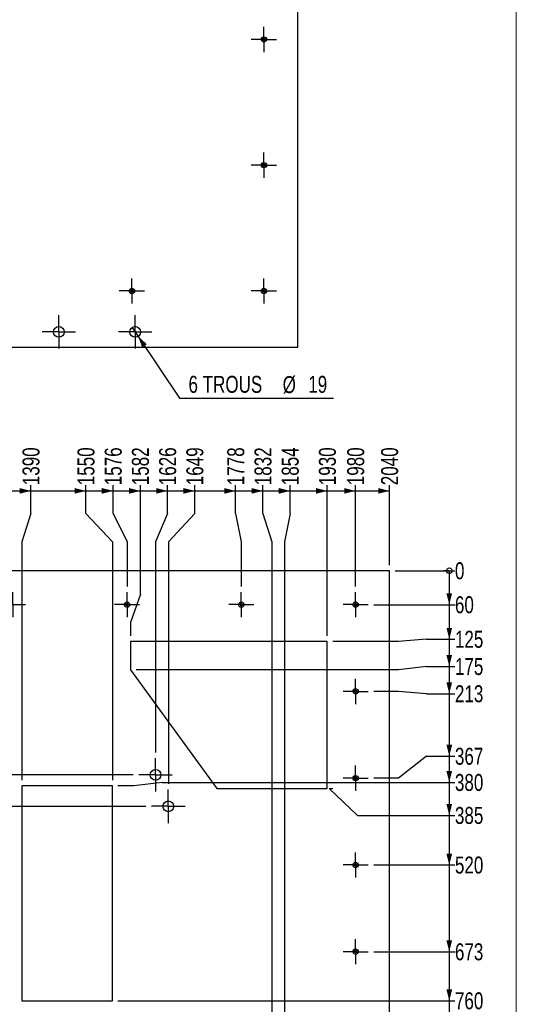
# Model space of a CAD drawing. Header units: millimetres. Extents: x 0 to 841, y 0 to 594.
# Tile 6 of 18: x 320 to 407, y 88 to 262. Entities that reach past the tile are written whole.
import ezdxf

# ---------------------------------------------------------------- set-up
doc = ezdxf.new("R2010")
doc.units = ezdxf.units.MM
doc.linetypes.add('CENTERX2', pattern=[20.32, 12.7, -2.54, 2.54, -2.54])
doc.layers.add('COTES', color=1, linetype='Continuous')
doc.layers.add('TRAIT-MIXTES', color=3, linetype='CENTERX2')
doc.layers.add('TRAIT-FORT', color=4, linetype='Continuous', lineweight=25)
doc.styles.add('SLDTEXTSTYLE0', font='TXT', dxfattribs={"width": 0.75})
doc.dimstyles.new('SLDDIMSTYLE0', dxfattribs={"dimtxt": 3, "dimasz": 0.333333, "dimexe": 0, "dimexo": 0.0625, "dimgap": 0.75, "dimtad": 0, "dimtih": 1, "dimtoh": 1, "dimdec": 0, "dimlfac": 10, "dimrnd": 1e-09, "dimdsep": 46, "dimtxsty": 'SLDTEXTSTYLE0', "dimblk1": 'ORIGIN', "dimblk2": 'ORIGIN', "dimsah": 1, "dimcen": 0.09, "dimadec": 0, "dimazin": 2, "dimtfac": 1, "dimtdec": 0, "dimtofl": 0, "dimtmove": 0, "dimatfit": 3, "dimldrblk": 'ORIGIN', "dimfxl": 1, "dimfrac": 2, "dimtolj": 1, "dimtzin": 12, "dimarcsym": 0})
doc.dimstyles.new('SLDDIMSTYLE1', dxfattribs={"dimtxt": 3, "dimasz": 2, "dimexe": 0, "dimexo": 0.0625, "dimgap": 0.75, "dimtad": 0, "dimtih": 1, "dimtoh": 1, "dimdec": 0, "dimlfac": 10, "dimrnd": 1e-09, "dimzin": 12, "dimdsep": 46, "dimtxsty": 'SLDTEXTSTYLE0', "dimsah": 1, "dimcen": 0.09, "dimadec": 0, "dimazin": 3, "dimtfac": 1, "dimtdec": 0, "dimtofl": 0, "dimtmove": 0, "dimatfit": 3, "dimfxl": 1, "dimfrac": 2, "dimtolj": 1, "dimtzin": 12, "dimarcsym": 0})
doc.dimstyles.new('SLDDIMSTYLE2', dxfattribs={"dimtxt": 3, "dimasz": 2, "dimexe": 0, "dimexo": 0.0625, "dimgap": 0.75, "dimtad": 0, "dimtih": 1, "dimtoh": 1, "dimdec": 0, "dimlfac": 10, "dimrnd": 1e-09, "dimzin": 12, "dimdsep": 46, "dimtxsty": 'SLDTEXTSTYLE0', "dimblk1": 'NONE', "dimsah": 1, "dimcen": 0, "dimadec": 0, "dimazin": 3, "dimtfac": 1, "dimtdec": 0, "dimtmove": 0, "dimatfit": 3, "dimldrblk": 'NONE', "dimfxl": 1, "dimfrac": 2, "dimtolj": 1, "dimtzin": 12, "dimarcsym": 0})

# ---------------------------------------------------------------- blocks, each defined once
blk = doc.blocks.new('_D_190')
at = {"layer": 'COTES', "color": 1, "transparency": 16777216}
for p, q in [((339.39, 207.57), (340.45, 205.99)), ((340.45, 205.99), (347.75, 195.1)), ((347.75, 195.1), (374.95, 195.1))]:
    blk.add_line(p, q, dxfattribs=at)
blk.add_solid([(340.45, 205.99), (341.15, 204.05), (341.98, 204.61)], dxfattribs=at)
at = {"layer": 'COTES', "color": 1, "transparency": 16777216, "char_height": 3, "attachment_point": 1, "style": 'SLDTEXTSTYLE0'}
for s, insert in [('6 TROUS', (349.34, 199.02)), ('%%c', (365.99, 198.97)), ('19', (370.51, 199.02))]:
    blk.add_mtext(s, dxfattribs=dict(at, insert=insert))
blk = doc.blocks.new('_None')
blk = doc.blocks.new('SW_CENTERMARKSYMBOL_353')
at = {"layer": 'TRAIT-MIXTES', "color": 0}
for p, q in [((0, 2), (0, 2.225)), ((0, 0), (0, 2)), ((-2, 0), (-2.225, 0)), ((0, 0), (-2, 0)), ((0, 0), (0, -2)), ((0, 0), (2, 0)), ((2, 0), (2.225, 0)), ((0, -2), (0, -2.225))]:
    blk.add_line(p, q, dxfattribs=at)
blk = doc.blocks.new('SW_CENTERMARKSYMBOL_354')
at = {"layer": 'TRAIT-MIXTES', "color": 0}
for p, q in [((0, 2), (0, 2.225)), ((0, 0), (0, 2)), ((-2, 0), (-2.225, 0)), ((0, 0), (-2, 0)), ((0, 0), (0, -2)), ((0, 0), (2, 0)), ((2, 0), (2.225, 0)), ((0, -2), (0, -2.225))]:
    blk.add_line(p, q, dxfattribs=at)
blk = doc.blocks.new('SW_CENTERMARKSYMBOL_355')
at = {"layer": 'TRAIT-MIXTES', "color": 0}
for p, q in [((0, 2), (0, 2.225)), ((0, 0), (0, 2)), ((-2, 0), (-2.225, 0)), ((0, 0), (-2, 0)), ((0, 0), (0, -2)), ((0, 0), (2, 0)), ((2, 0), (2.225, 0)), ((0, -2), (0, -2.225))]:
    blk.add_line(p, q, dxfattribs=at)
blk = doc.blocks.new('SW_CENTERMARKSYMBOL_356')
at = {"layer": 'TRAIT-MIXTES', "color": 0}
for p, q in [((0, 2), (0, 2.225)), ((0, 0), (0, 2)), ((-2, 0), (-2.225, 0)), ((0, 0), (-2, 0)), ((0, 0), (0, -2)), ((0, 0), (2, 0)), ((2, 0), (2.225, 0)), ((0, -2), (0, -2.225))]:
    blk.add_line(p, q, dxfattribs=at)
blk = doc.blocks.new('SW_CENTERMARKSYMBOL_370')
at = {"layer": 'TRAIT-MIXTES', "color": 0}
for p, q in [((0, 2), (0, 2.95)), ((0, 0), (0, 2)), ((-2, 0), (-2.95, 0)), ((0, 0), (-2, 0)), ((0, 0), (0, -2)), ((0, 0), (2, 0)), ((2, 0), (2.95, 0)), ((0, -2), (0, -2.95))]:
    blk.add_line(p, q, dxfattribs=at)
blk = doc.blocks.new('SW_CENTERMARKSYMBOL_371')
at = {"layer": 'TRAIT-MIXTES', "color": 0}
for p, q in [((0, 2), (0, 2.95)), ((0, 0), (0, 2)), ((-2, 0), (-2.95, 0)), ((0, 0), (-2, 0)), ((0, 0), (0, -2)), ((0, 0), (2, 0)), ((2, 0), (2.95, 0)), ((0, -2), (0, -2.95))]:
    blk.add_line(p, q, dxfattribs=at)
blk = doc.blocks.new('_D_205')
at = {"layer": 'COTES', "color": 1, "transparency": 16777216}
for p, q in [((321.48, 174.69), (321.48, 179.69)), ((316.67, 178.69), (321.48, 178.69)), ((321.48, 174.69), (319.88, 169.69)), ((319.88, 169.69), (319.88, 127.58))]:
    blk.add_line(p, q, dxfattribs=at)
blk.add_solid([(321.48, 178.69), (319.48, 179.19), (319.48, 178.19)], dxfattribs=at)
at = {"layer": 'COTES', "color": 1, "transparency": 16777216, "insert": (320, 179.69), "char_height": 3, "attachment_point": 1, "rotation": 90, "style": 'SLDTEXTSTYLE0'}
blk.add_mtext('1390', dxfattribs=at)
blk = doc.blocks.new('_D_206')
at = {"layer": 'COTES', "color": 1, "transparency": 16777216}
for p, q in [((331.21, 174.69), (331.21, 179.69)), ((321.48, 178.69), (331.21, 178.69)), ((331.21, 174.69), (335.88, 169.69)), ((335.88, 169.69), (335.88, 127.58))]:
    blk.add_line(p, q, dxfattribs=at)
blk.add_solid([(331.21, 178.69), (329.21, 179.19), (329.21, 178.19)], dxfattribs=at)
at = {"layer": 'COTES', "color": 1, "transparency": 16777216, "insert": (329.72, 179.69), "char_height": 3, "attachment_point": 1, "rotation": 90, "style": 'SLDTEXTSTYLE0'}
blk.add_mtext('1550', dxfattribs=at)
blk = doc.blocks.new('_D_207')
at = {"layer": 'COTES', "color": 1, "transparency": 16777216}
for p, q in [((336.02, 174.69), (336.02, 179.69)), ((331.21, 178.69), (336.02, 178.69)), ((336.02, 174.69), (338.48, 169.69)), ((338.48, 169.69), (338.48, 161.81))]:
    blk.add_line(p, q, dxfattribs=at)
blk.add_solid([(336.02, 178.69), (334.02, 179.19), (334.02, 178.19)], dxfattribs=at)
at = {"layer": 'COTES', "color": 1, "transparency": 16777216, "insert": (334.53, 179.69), "char_height": 3, "attachment_point": 1, "rotation": 90, "style": 'SLDTEXTSTYLE0'}
blk.add_mtext('1576', dxfattribs=at)
blk = doc.blocks.new('_D_208')
at = {"layer": 'COTES', "color": 1, "transparency": 16777216}
for p, q in [((340.83, 160.42), (340.83, 179.69)), ((336.02, 178.69), (340.83, 178.69)), ((340.83, 160.42), (339.08, 155.42)), ((339.08, 155.42), (339.08, 153.08))]:
    blk.add_line(p, q, dxfattribs=at)
blk.add_solid([(340.83, 178.69), (338.83, 179.19), (338.83, 178.19)], dxfattribs=at)
at = {"layer": 'COTES', "color": 1, "transparency": 16777216, "insert": (339.34, 179.69), "char_height": 3, "attachment_point": 1, "rotation": 90, "style": 'SLDTEXTSTYLE0'}
blk.add_mtext('1582', dxfattribs=at)
blk = doc.blocks.new('_D_209')
at = {"layer": 'COTES', "color": 1, "transparency": 16777216}
for p, q in [((345.64, 174.69), (345.64, 179.69)), ((340.83, 178.69), (345.64, 178.69)), ((345.64, 174.69), (343.53, 169.69)), ((343.53, 169.69), (343.53, 132.46))]:
    blk.add_line(p, q, dxfattribs=at)
blk.add_solid([(345.64, 178.69), (343.64, 179.19), (343.64, 178.19)], dxfattribs=at)
at = {"layer": 'COTES', "color": 1, "transparency": 16777216, "insert": (344.15, 179.69), "char_height": 3, "attachment_point": 1, "rotation": 90, "style": 'SLDTEXTSTYLE0'}
blk.add_mtext('1626', dxfattribs=at)
blk = doc.blocks.new('_D_210')
at = {"layer": 'COTES', "color": 1, "transparency": 16777216}
for p, q in [((350.45, 174.69), (350.45, 179.69)), ((345.64, 178.69), (350.45, 178.69)), ((350.45, 174.69), (345.78, 169.69)), ((345.78, 169.69), (345.78, 126.89))]:
    blk.add_line(p, q, dxfattribs=at)
blk.add_solid([(350.45, 178.69), (348.45, 179.19), (348.45, 178.19)], dxfattribs=at)
at = {"layer": 'COTES', "color": 1, "transparency": 16777216, "insert": (348.96, 179.69), "char_height": 3, "attachment_point": 1, "rotation": 90, "style": 'SLDTEXTSTYLE0'}
blk.add_mtext('1649', dxfattribs=at)
blk = doc.blocks.new('_D_211')
at = {"layer": 'COTES', "color": 1, "transparency": 16777216}
for p, q in [((357.68, 174.69), (357.68, 179.69)), ((350.45, 178.69), (357.68, 178.69)), ((357.68, 174.69), (358.68, 169.69)), ((358.68, 169.69), (358.68, 161.81))]:
    blk.add_line(p, q, dxfattribs=at)
blk.add_solid([(357.68, 178.69), (355.68, 179.19), (355.68, 178.19)], dxfattribs=at)
at = {"layer": 'COTES', "color": 1, "transparency": 16777216, "insert": (356.2, 179.69), "char_height": 3, "attachment_point": 1, "rotation": 90, "style": 'SLDTEXTSTYLE0'}
blk.add_mtext('1778', dxfattribs=at)
blk = doc.blocks.new('_D_212')
at = {"layer": 'COTES', "color": 1, "transparency": 16777216}
for p, q in [((362.49, 174.69), (362.49, 179.69)), ((357.68, 178.69), (362.49, 178.69)), ((362.49, 174.69), (364.06, 169.69)), ((364.06, 169.69), (364.06, 81.65))]:
    blk.add_line(p, q, dxfattribs=at)
blk.add_solid([(362.49, 178.69), (360.49, 179.19), (360.49, 178.19)], dxfattribs=at)
at = {"layer": 'COTES', "color": 1, "transparency": 16777216, "insert": (361.01, 179.69), "char_height": 3, "attachment_point": 1, "rotation": 90, "style": 'SLDTEXTSTYLE0'}
blk.add_mtext('1832', dxfattribs=at)
blk = doc.blocks.new('_D_213')
at = {"layer": 'COTES', "color": 1, "transparency": 16777216}
for p, q in [((367.3, 174.69), (367.3, 179.69)), ((362.49, 178.69), (367.3, 178.69)), ((367.3, 174.69), (366.3, 169.69)), ((366.3, 169.69), (366.3, 76.08))]:
    blk.add_line(p, q, dxfattribs=at)
blk.add_solid([(367.3, 178.69), (365.3, 179.19), (365.3, 178.19)], dxfattribs=at)
at = {"layer": 'COTES', "color": 1, "transparency": 16777216, "insert": (365.82, 179.69), "char_height": 3, "attachment_point": 1, "rotation": 90, "style": 'SLDTEXTSTYLE0'}
blk.add_mtext('1854', dxfattribs=at)
blk = doc.blocks.new('_D_214')
at = {"layer": 'COTES', "color": 1, "transparency": 16777216}
for p, q in [((373.88, 153.08), (373.88, 179.69)), ((367.3, 178.69), (373.88, 178.69))]:
    blk.add_line(p, q, dxfattribs=at)
blk.add_solid([(373.88, 178.69), (371.88, 179.19), (371.88, 178.19)], dxfattribs=at)
at = {"layer": 'COTES', "color": 1, "transparency": 16777216, "insert": (372.39, 179.69), "char_height": 3, "attachment_point": 1, "rotation": 90, "style": 'SLDTEXTSTYLE0'}
blk.add_mtext('1930', dxfattribs=at)
blk = doc.blocks.new('_D_215')
at = {"layer": 'COTES', "color": 1, "transparency": 16777216}
for p, q in [((378.88, 161.81), (378.88, 179.69)), ((373.88, 178.69), (378.88, 178.69))]:
    blk.add_line(p, q, dxfattribs=at)
blk.add_solid([(378.88, 178.69), (376.88, 179.19), (376.88, 178.19)], dxfattribs=at)
at = {"layer": 'COTES', "color": 1, "transparency": 16777216, "insert": (377.39, 179.69), "char_height": 3, "attachment_point": 1, "rotation": 90, "style": 'SLDTEXTSTYLE0'}
blk.add_mtext('1980', dxfattribs=at)
blk = doc.blocks.new('_D_216')
at = {"layer": 'COTES', "color": 1, "transparency": 16777216}
for p, q in [((384.88, 165.58), (384.88, 179.69)), ((378.88, 178.69), (384.88, 178.69))]:
    blk.add_line(p, q, dxfattribs=at)
blk.add_solid([(384.88, 178.69), (382.88, 179.19), (382.88, 178.19)], dxfattribs=at)
at = {"layer": 'COTES', "color": 1, "transparency": 16777216, "insert": (383.39, 179.69), "char_height": 3, "attachment_point": 1, "rotation": 90, "style": 'SLDTEXTSTYLE0'}
blk.add_mtext('2040', dxfattribs=at)
blk = doc.blocks.new('_Origin')
at = {"color": 0, "linetype": 'ByBlock', "lineweight": -2}
blk.add_line((0, 0), (-1, 0), dxfattribs=at)
blk.add_circle((0, 0), 0.5, dxfattribs=at)
blk = doc.blocks.new('_D_217')
at = {"layer": 'COTES', "color": 1, "transparency": 16777216}
blk.add_line((385.88, 164.58), (396.44, 164.58), dxfattribs=at)
blk.add_blockref('_Origin', (395.44, 164.58), dxfattribs=at)
at = {"layer": 'COTES', "color": 1, "transparency": 16777216, "insert": (396.44, 166.07), "char_height": 3, "attachment_point": 1, "style": 'SLDTEXTSTYLE0'}
blk.add_mtext('0', dxfattribs=at)
blk = doc.blocks.new('_D_218')
at = {"layer": 'COTES', "color": 1, "transparency": 16777216}
for p, q in [((395.44, 164.58), (395.44, 158.58)), ((382.1, 158.58), (396.44, 158.58))]:
    blk.add_line(p, q, dxfattribs=at)
blk.add_solid([(395.44, 158.58), (395.94, 160.58), (394.94, 160.58)], dxfattribs=at)
at = {"layer": 'COTES', "color": 1, "transparency": 16777216, "insert": (396.44, 160.07), "char_height": 3, "attachment_point": 1, "style": 'SLDTEXTSTYLE0'}
blk.add_mtext('60', dxfattribs=at)
blk = doc.blocks.new('_D_219')
at = {"layer": 'COTES', "color": 1, "transparency": 16777216}
for p, q in [((395.44, 158.58), (395.44, 152.48)), ((386.44, 152.08), (374.88, 152.08)), ((391.44, 152.48), (386.44, 152.08)), ((391.44, 152.48), (396.44, 152.48))]:
    blk.add_line(p, q, dxfattribs=at)
blk.add_solid([(395.44, 152.48), (395.94, 154.48), (394.94, 154.48)], dxfattribs=at)
at = {"layer": 'COTES', "color": 1, "transparency": 16777216, "insert": (396.44, 153.96), "char_height": 3, "attachment_point": 1, "style": 'SLDTEXTSTYLE0'}
blk.add_mtext('125', dxfattribs=at)
blk = doc.blocks.new('_D_220')
at = {"layer": 'COTES', "color": 1, "transparency": 16777216}
for p, q in [((395.44, 152.48), (395.44, 147.67)), ((386.44, 147.08), (340.08, 147.08)), ((391.44, 147.67), (386.44, 147.08)), ((391.44, 147.67), (396.44, 147.67))]:
    blk.add_line(p, q, dxfattribs=at)
blk.add_solid([(395.44, 147.67), (395.94, 149.67), (394.94, 149.67)], dxfattribs=at)
at = {"layer": 'COTES', "color": 1, "transparency": 16777216, "insert": (396.44, 149.15), "char_height": 3, "attachment_point": 1, "style": 'SLDTEXTSTYLE0'}
blk.add_mtext('175', dxfattribs=at)
blk = doc.blocks.new('_D_221')
at = {"layer": 'COTES', "color": 1, "transparency": 16777216}
for p, q in [((395.44, 147.67), (395.44, 142.85)), ((386.44, 143.25), (382.1, 143.25)), ((391.44, 142.85), (386.44, 143.25)), ((391.44, 142.85), (396.44, 142.85))]:
    blk.add_line(p, q, dxfattribs=at)
blk.add_solid([(395.44, 142.85), (395.94, 144.85), (394.94, 144.85)], dxfattribs=at)
at = {"layer": 'COTES', "color": 1, "transparency": 16777216, "insert": (396.44, 144.34), "char_height": 3, "attachment_point": 1, "style": 'SLDTEXTSTYLE0'}
blk.add_mtext('213', dxfattribs=at)
blk = doc.blocks.new('_D_222')
at = {"layer": 'COTES', "color": 1, "transparency": 16777216}
for p, q in [((395.44, 142.85), (395.44, 131.81)), ((391.44, 131.81), (386.44, 127.91)), ((391.44, 131.81), (396.44, 131.81)), ((386.44, 127.91), (382.1, 127.91))]:
    blk.add_line(p, q, dxfattribs=at)
blk.add_solid([(395.44, 131.81), (395.94, 133.81), (394.94, 133.81)], dxfattribs=at)
at = {"layer": 'COTES', "color": 1, "transparency": 16777216, "insert": (396.44, 133.29), "char_height": 3, "attachment_point": 1, "style": 'SLDTEXTSTYLE0'}
blk.add_mtext('367', dxfattribs=at)
blk = doc.blocks.new('_D_223')
at = {"layer": 'COTES', "color": 1, "transparency": 16777216}
for p, q in [((395.44, 131.81), (395.44, 127.17)), ((344.7, 127.17), (339.7, 126.58)), ((344.7, 127.17), (396.44, 127.17)), ((339.7, 126.58), (336.88, 126.58))]:
    blk.add_line(p, q, dxfattribs=at)
blk.add_solid([(395.44, 127.17), (395.94, 129.17), (394.94, 129.17)], dxfattribs=at)
at = {"layer": 'COTES', "color": 1, "transparency": 16777216, "insert": (396.44, 128.66), "char_height": 3, "attachment_point": 1, "style": 'SLDTEXTSTYLE0'}
blk.add_mtext('380', dxfattribs=at)
blk = doc.blocks.new('_D_224')
at = {"layer": 'COTES', "color": 1, "transparency": 16777216}
for p, q in [((395.44, 127.17), (395.44, 121.34)), ((379.23, 121.34), (374.23, 126.08)), ((374.23, 126.08), (374.88, 126.08)), ((379.23, 121.34), (396.44, 121.34))]:
    blk.add_line(p, q, dxfattribs=at)
blk.add_solid([(395.44, 121.34), (395.94, 123.34), (394.94, 123.34)], dxfattribs=at)
at = {"layer": 'COTES', "color": 1, "transparency": 16777216, "insert": (396.44, 122.83), "char_height": 3, "attachment_point": 1, "style": 'SLDTEXTSTYLE0'}
blk.add_mtext('385', dxfattribs=at)
blk = doc.blocks.new('_D_225')
at = {"layer": 'COTES', "color": 1, "transparency": 16777216}
for p, q in [((395.44, 121.34), (395.44, 112.58)), ((382.1, 112.58), (396.44, 112.58))]:
    blk.add_line(p, q, dxfattribs=at)
blk.add_solid([(395.44, 112.58), (395.94, 114.58), (394.94, 114.58)], dxfattribs=at)
at = {"layer": 'COTES', "color": 1, "transparency": 16777216, "insert": (396.44, 114.07), "char_height": 3, "attachment_point": 1, "style": 'SLDTEXTSTYLE0'}
blk.add_mtext('520', dxfattribs=at)
blk = doc.blocks.new('_D_226')
at = {"layer": 'COTES', "color": 1, "transparency": 16777216}
for p, q in [((395.44, 112.58), (395.44, 97.25)), ((382.1, 97.25), (396.44, 97.25))]:
    blk.add_line(p, q, dxfattribs=at)
blk.add_solid([(395.44, 97.25), (395.94, 99.25), (394.94, 99.25)], dxfattribs=at)
at = {"layer": 'COTES', "color": 1, "transparency": 16777216, "insert": (396.44, 98.73), "char_height": 3, "attachment_point": 1, "style": 'SLDTEXTSTYLE0'}
blk.add_mtext('673', dxfattribs=at)
blk = doc.blocks.new('_D_227')
at = {"layer": 'COTES', "color": 1, "transparency": 16777216}
for p, q in [((395.44, 97.25), (395.44, 88.58)), ((336.88, 88.58), (396.44, 88.58))]:
    blk.add_line(p, q, dxfattribs=at)
blk.add_solid([(395.44, 88.58), (395.94, 90.58), (394.94, 90.58)], dxfattribs=at)
at = {"layer": 'COTES', "color": 1, "transparency": 16777216, "insert": (396.44, 90.07), "char_height": 3, "attachment_point": 1, "style": 'SLDTEXTSTYLE0'}
blk.add_mtext('760', dxfattribs=at)
blk = doc.blocks.new('_D_228')
at = {"layer": 'COTES', "color": 1, "transparency": 16777216}
for p, q in [((395.44, 88.58), (395.44, 81.92)), ((382.1, 81.92), (396.44, 81.92))]:
    blk.add_line(p, q, dxfattribs=at)
blk.add_solid([(395.44, 81.92), (395.94, 83.92), (394.94, 83.92)], dxfattribs=at)
at = {"layer": 'COTES', "color": 1, "transparency": 16777216, "insert": (396.44, 83.4), "char_height": 3, "attachment_point": 1, "style": 'SLDTEXTSTYLE0'}
blk.add_mtext('827', dxfattribs=at)
blk = doc.blocks.new('_D_229')
at = {"layer": 'COTES', "color": 1, "transparency": 16777216}
for p, q in [((395.44, 81.92), (395.44, 66.58)), ((382.1, 66.58), (396.44, 66.58))]:
    blk.add_line(p, q, dxfattribs=at)
blk.add_solid([(395.44, 66.58), (395.94, 68.58), (394.94, 68.58)], dxfattribs=at)
at = {"layer": 'COTES', "color": 1, "transparency": 16777216, "insert": (396.44, 68.07), "char_height": 3, "attachment_point": 1, "style": 'SLDTEXTSTYLE0'}
blk.add_mtext('980', dxfattribs=at)
blk = doc.blocks.new('_D_230')
at = {"layer": 'COTES', "color": 1, "transparency": 16777216}
for p, q in [((395.44, 66.58), (395.44, 47.58)), ((382.1, 47.58), (396.44, 47.58))]:
    blk.add_line(p, q, dxfattribs=at)
blk.add_solid([(395.44, 47.58), (395.94, 49.58), (394.94, 49.58)], dxfattribs=at)
at = {"layer": 'COTES', "color": 1, "transparency": 16777216, "insert": (396.44, 49.07), "char_height": 3, "attachment_point": 1, "style": 'SLDTEXTSTYLE0'}
blk.add_mtext('1170', dxfattribs=at)
blk = doc.blocks.new('_D_231')
at = {"layer": 'COTES', "color": 1, "transparency": 16777216}
for p, q in [((395.44, 47.58), (395.44, 28.58)), ((382.1, 28.58), (396.44, 28.58))]:
    blk.add_line(p, q, dxfattribs=at)
blk.add_solid([(395.44, 28.58), (395.94, 30.58), (394.94, 30.58)], dxfattribs=at)
at = {"layer": 'COTES', "color": 1, "transparency": 16777216, "insert": (396.44, 30.07), "char_height": 3, "attachment_point": 1, "style": 'SLDTEXTSTYLE0'}
blk.add_mtext('1360', dxfattribs=at)
blk = doc.blocks.new('_D_232')
at = {"layer": 'COTES', "color": 1, "transparency": 16777216}
for p, q in [((395.44, 28.58), (395.44, 21.58)), ((385.88, 21.58), (396.44, 21.58))]:
    blk.add_line(p, q, dxfattribs=at)
blk.add_solid([(395.44, 21.58), (395.94, 23.58), (394.94, 23.58)], dxfattribs=at)
at = {"layer": 'COTES', "color": 1, "transparency": 16777216, "insert": (396.44, 23.07), "char_height": 3, "attachment_point": 1, "style": 'SLDTEXTSTYLE0'}
blk.add_mtext('1430', dxfattribs=at)
blk = doc.blocks.new('_D_236')
at = {"layer": 'COTES', "color": 1, "transparency": 16777216}
for p, q in [((172.77, 144.28), (172.77, 128.51)), ((339.58, 128.51), (171.77, 128.51))]:
    blk.add_line(p, q, dxfattribs=at)
blk.add_solid([(172.77, 128.51), (173.27, 130.51), (172.27, 130.51)], dxfattribs=at)
at = {"layer": 'COTES', "color": 1, "transparency": 16777216, "insert": (165.12, 129.99), "char_height": 3, "attachment_point": 1, "style": 'SLDTEXTSTYLE0'}
blk.add_mtext('361', dxfattribs=at)
blk = doc.blocks.new('_D_237')
at = {"layer": 'COTES', "color": 1, "transparency": 16777216}
for p, q in [((172.77, 128.51), (172.77, 122.94)), ((341.83, 122.94), (171.77, 122.94))]:
    blk.add_line(p, q, dxfattribs=at)
blk.add_solid([(172.77, 122.94), (173.27, 124.94), (172.27, 124.94)], dxfattribs=at)
at = {"layer": 'COTES', "color": 1, "transparency": 16777216, "insert": (165.12, 124.43), "char_height": 3, "attachment_point": 1, "style": 'SLDTEXTSTYLE0'}
blk.add_mtext('416', dxfattribs=at)
blk = doc.blocks.new('_D_239')
at = {"layer": 'COTES', "color": 1, "transparency": 16777216}
for p, q in [((172.77, 99.51), (172.77, 77.7)), ((360.11, 77.7), (171.77, 77.7))]:
    blk.add_line(p, q, dxfattribs=at)
blk.add_solid([(172.77, 77.7), (173.27, 79.7), (172.27, 79.7)], dxfattribs=at)
at = {"layer": 'COTES', "color": 1, "transparency": 16777216, "insert": (165.12, 79.18), "char_height": 3, "attachment_point": 1, "style": 'SLDTEXTSTYLE0'}
blk.add_mtext('869', dxfattribs=at)
blk = doc.blocks.new('_D_240')
at = {"layer": 'COTES', "color": 1, "transparency": 16777216}
for p, q in [((172.77, 77.7), (172.77, 72.13)), ((362.35, 72.13), (171.77, 72.13))]:
    blk.add_line(p, q, dxfattribs=at)
blk.add_solid([(172.77, 72.13), (173.27, 74.13), (172.27, 74.13)], dxfattribs=at)
at = {"layer": 'COTES', "color": 1, "transparency": 16777216, "insert": (165.12, 73.62), "char_height": 3, "attachment_point": 1, "style": 'SLDTEXTSTYLE0'}
blk.add_mtext('924', dxfattribs=at)
blk = doc.blocks.new('SW_CENTERMARKSYMBOL_373')
at = {"layer": 'TRAIT-MIXTES', "color": 0}
for p, q in [((0, 2), (0, 2.225)), ((0, 0), (0, 2)), ((-2, 0), (-2.225, 0)), ((0, 0), (-2, 0)), ((0, 0), (0, -2)), ((0, 0), (2, 0)), ((2, 0), (2.225, 0)), ((0, -2), (0, -2.225))]:
    blk.add_line(p, q, dxfattribs=at)
blk = doc.blocks.new('SW_CENTERMARKSYMBOL_376')
at = {"layer": 'TRAIT-MIXTES', "color": 0}
for p, q in [((0, 2), (0, 2.225)), ((0, 0), (0, 2)), ((-2, 0), (-2.225, 0)), ((0, 0), (-2, 0)), ((0, 0), (0, -2)), ((0, 0), (2, 0)), ((2, 0), (2.225, 0)), ((0, -2), (0, -2.225))]:
    blk.add_line(p, q, dxfattribs=at)
blk = doc.blocks.new('SW_CENTERMARKSYMBOL_377')
at = {"layer": 'TRAIT-MIXTES', "color": 0}
for p, q in [((0, 2), (0, 2.225)), ((0, 0), (0, 2)), ((-2, 0), (-2.225, 0)), ((0, 0), (-2, 0)), ((0, 0), (0, -2)), ((0, 0), (2, 0)), ((2, 0), (2.225, 0)), ((0, -2), (0, -2.225))]:
    blk.add_line(p, q, dxfattribs=at)
blk = doc.blocks.new('SW_CENTERMARKSYMBOL_378')
at = {"layer": 'TRAIT-MIXTES', "color": 0}
for p, q in [((0, 2), (0, 2.225)), ((0, 0), (0, 2)), ((-2, 0), (-2.225, 0)), ((0, 0), (-2, 0)), ((0, 0), (0, -2)), ((0, 0), (2, 0)), ((2, 0), (2.225, 0)), ((0, -2), (0, -2.225))]:
    blk.add_line(p, q, dxfattribs=at)
blk = doc.blocks.new('SW_CENTERMARKSYMBOL_420')
at = {"layer": 'TRAIT-MIXTES', "color": 0}
for p, q in [((0, 2), (0, 2.225)), ((0, 0), (0, 2)), ((-2, 0), (-2.225, 0)), ((0, 0), (-2, 0)), ((0, 0), (0, -2)), ((0, 0), (2, 0)), ((2, 0), (2.225, 0)), ((0, -2), (0, -2.225))]:
    blk.add_line(p, q, dxfattribs=at)
blk = doc.blocks.new('SW_CENTERMARKSYMBOL_421')
at = {"layer": 'TRAIT-MIXTES', "color": 0}
for p, q in [((0, 2), (0, 2.225)), ((0, 0), (0, 2)), ((-2, 0), (-2.225, 0)), ((0, 0), (-2, 0)), ((0, 0), (0, -2)), ((0, 0), (2, 0)), ((2, 0), (2.225, 0)), ((0, -2), (0, -2.225))]:
    blk.add_line(p, q, dxfattribs=at)
blk = doc.blocks.new('SW_CENTERMARKSYMBOL_422')
at = {"layer": 'TRAIT-MIXTES', "color": 0}
for p, q in [((0, 2), (0, 2.225)), ((0, 0), (0, 2)), ((-2, 0), (-2.225, 0)), ((0, 0), (-2, 0)), ((0, 0), (0, -2)), ((0, 0), (2, 0)), ((2, 0), (2.225, 0)), ((0, -2), (0, -2.225))]:
    blk.add_line(p, q, dxfattribs=at)
blk = doc.blocks.new('SW_CENTERMARKSYMBOL_423')
at = {"layer": 'TRAIT-MIXTES', "color": 0}
for p, q in [((0, 2), (0, 2.225)), ((0, 0), (0, 2)), ((-2, 0), (-2.225, 0)), ((0, 0), (-2, 0)), ((0, 0), (0, -2)), ((0, 0), (2, 0)), ((2, 0), (2.225, 0)), ((0, -2), (0, -2.225))]:
    blk.add_line(p, q, dxfattribs=at)
blk = doc.blocks.new('SW_CENTERMARKSYMBOL_424')
at = {"layer": 'TRAIT-MIXTES', "color": 0}
for p, q in [((0, 2), (0, 2.95)), ((0, 0), (0, 2)), ((-2, 0), (-2.95, 0)), ((0, 0), (-2, 0)), ((0, 0), (0, -2)), ((0, 0), (2, 0)), ((2, 0), (2.95, 0)), ((0, -2), (0, -2.95))]:
    blk.add_line(p, q, dxfattribs=at)
blk = doc.blocks.new('SW_CENTERMARKSYMBOL_425')
at = {"layer": 'TRAIT-MIXTES', "color": 0}
for p, q in [((0, 2), (0, 2.95)), ((0, 0), (0, 2)), ((-2, 0), (-2.95, 0)), ((0, 0), (-2, 0)), ((0, 0), (0, -2)), ((0, 0), (2, 0)), ((2, 0), (2.95, 0)), ((0, -2), (0, -2.95))]:
    blk.add_line(p, q, dxfattribs=at)

msp = doc.modelspace()

# ---------------------------------------------------------------- linework, layer by layer
at = {"color": 7, "linetype": 'Continuous', "lineweight": 18}
msp.add_line((407.29034, 588.95973), (407.29034, 5.88458), dxfattribs=at)
at = {"layer": 'TRAIT-FORT', "color": 4, "linetype": 'Continuous', "lineweight": 25}
for p, q in [((368.67066, 204.02828), (368.67066, 424.02828)), ((368.67066, 204.02828), (290.67166, 204.02828)), ((384.87924, 164.58113), (180.88024, 164.58113)), ((384.87924, 21.58213), (384.87924, 164.58113)), ((373.87924, 152.08213), (339.07921, 152.08213)), ((339.07921, 152.08213), (339.07921, 147.08213)), ((373.87924, 126.08213), (373.87924, 152.08213)), ((339.07921, 147.08213), (354.3366, 126.08213)), ((335.87921, 126.58213), (319.87921, 126.58213)), ((319.87921, 126.58213), (319.87921, 88.58213)), ((335.87921, 88.58213), (335.87921, 126.58213)), ((354.3366, 126.08213), (373.87924, 126.08213)), ((319.87921, 88.58213), (335.87921, 88.58213))]:
    msp.add_line(p, q, dxfattribs=at)
for centre, radius in [((362.67066, 258.47273), 0.47), ((362.67066, 258.47273), 0.225), ((362.67066, 236.25051), 0.47), ((362.67066, 236.25051), 0.225), ((339.33766, 214.02828), 0.47), ((339.33766, 214.02828), 0.225), ((362.67066, 214.02828), 0.47), ((362.67066, 214.02828), 0.225), ((326.42064, 206.77828), 0.95), ((339.92064, 206.77828), 0.95), ((338.47924, 158.58113), 0.47), ((338.47924, 158.58113), 0.225), ((358.67924, 158.58113), 0.47), ((358.67924, 158.58113), 0.225), ((378.87924, 158.58113), 0.47), ((378.87924, 158.58113), 0.225), ((378.87924, 143.24796), 0.47), ((378.87924, 143.24796), 0.225), ((343.52766, 128.5059), 0.95), ((378.87924, 127.91479), 0.47), ((378.87924, 127.91479), 0.225), ((345.7753, 122.9428), 0.95), ((378.87924, 112.58163), 0.47), ((378.87924, 112.58163), 0.225), ((378.87924, 97.24846), 0.47), ((378.87924, 97.24846), 0.225)]:
    msp.add_circle(centre, radius, dxfattribs=at)

# ---------------------------------------------------------------- block references
at = {"layer": 'TRAIT-MIXTES', "color": 3}
for name, p in [('SW_CENTERMARKSYMBOL_356', (362.67066, 258.47273)), ('SW_CENTERMARKSYMBOL_355', (362.67066, 236.25051)), ('SW_CENTERMARKSYMBOL_353', (339.33766, 214.02828)), ('SW_CENTERMARKSYMBOL_354', (362.67066, 214.02828)), ('SW_CENTERMARKSYMBOL_371', (326.42064, 206.77828)), ('SW_CENTERMARKSYMBOL_370', (339.92064, 206.77828)), ('SW_CENTERMARKSYMBOL_420', (318.27924, 158.58113)), ('SW_CENTERMARKSYMBOL_421', (338.47924, 158.58113)), ('SW_CENTERMARKSYMBOL_422', (358.67924, 158.58113)), ('SW_CENTERMARKSYMBOL_423', (378.87924, 158.58113)), ('SW_CENTERMARKSYMBOL_378', (378.87924, 143.24796)), ('SW_CENTERMARKSYMBOL_424', (343.52766, 128.5059)), ('SW_CENTERMARKSYMBOL_377', (378.87924, 127.91479)), ('SW_CENTERMARKSYMBOL_425', (345.7753, 122.9428)), ('SW_CENTERMARKSYMBOL_376', (378.87924, 112.58163)), ('SW_CENTERMARKSYMBOL_373', (378.87924, 97.24846))]:
    msp.add_blockref(name, p, dxfattribs=at)

# ---------------------------------------------------------------- dimensions: what is measured, and where the dimension line sits
at = {"layer": 'COTES', "color": 1}
dim = msp.add_diameter_dim_2p(p1=(339.39156, 207.56732), p2=(340.44971, 205.98925), text='6 TROUS <>', dimstyle='SLDDIMSTYLE2', dxfattribs=at)
dim.commit()
dim.dimension.update_dxf_attribs({"geometry": '_D_190', "text_midpoint": (362.1423, 197.54326), "dimtype": 163})
for feature_location, offset, dtype, origin, dimstyle, picture, middle in [((319.87921, 126.58213), (1.60508, 53.10659), 1, (180.88024, 164.58113), 'SLDDIMSTYLE1', '_D_205', (321.48429, 184.12205)), ((335.87921, 126.58213), (-4.6722, 53.10659), 1, (180.88024, 164.58113), 'SLDDIMSTYLE1', '_D_206', (331.20701, 184.12205)), ((338.47924, 160.80613), (-2.46211, 18.88259), 1, (180.88024, 164.58113), 'SLDDIMSTYLE1', '_D_207', (336.01713, 184.12205)), ((339.07921, 152.08213), (1.74805, 27.60659), 1, (180.88024, 164.58113), 'SLDDIMSTYLE1', '_D_208', (340.82726, 184.12205)), ((343.52766, 131.4559), (2.10972, 48.23281), 1, (180.88024, 164.58113), 'SLDDIMSTYLE1', '_D_209', (345.63738, 184.12205)), ((345.7753, 125.8928), (4.6722, 53.79592), 1, (180.88024, 164.58113), 'SLDDIMSTYLE1', '_D_210', (350.44751, 184.12205)), ((358.67924, 160.80613), (-0.99787, 18.88259), 1, (180.88024, 164.58113), 'SLDDIMSTYLE1', '_D_211', (357.68137, 184.12205)), ((364.0561, 80.64623), (-1.56461, 99.04249), 1, (180.88024, 164.58113), 'SLDDIMSTYLE1', '_D_212', (362.49149, 184.12205)), ((366.30374, 75.08313), (0.99787, 104.60559), 1, (180.88024, 164.58113), 'SLDDIMSTYLE1', '_D_213', (367.30162, 184.12205)), ((373.87924, 152.08213), (0, 27.60659), 1, (180.88024, 164.58113), 'SLDDIMSTYLE1', '_D_214', (373.87924, 184.12205)), ((378.87924, 160.80613), (0, 18.88259), 1, (180.88024, 164.58113), 'SLDDIMSTYLE1', '_D_215', (378.87924, 184.12205)), ((384.87924, 164.58113), (0, 15.10759), 1, (180.88024, 164.58113), 'SLDDIMSTYLE1', '_D_216', (384.87924, 184.12205)), ((384.8792415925, 164.5811252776), (11.5586272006, 0), 0, (384.8792415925, 164.5811252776), 'SLDDIMSTYLE0', '_D_217', (397.5462021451, 164.5811252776)), ((340.57766, 128.5059), (-168.81098, 0), 0, (180.88024, 164.58113), 'SLDDIMSTYLE1', '_D_236', (168.44168, 128.5059)), ((342.8253, 122.9428), (-171.05862, 0), 0, (180.88024, 164.58113), 'SLDDIMSTYLE1', '_D_237', (168.44168, 122.9428)), ((361.1061, 77.69623), (-189.33942, 0), 0, (180.88024, 164.58113), 'SLDDIMSTYLE1', '_D_239', (168.44168, 77.69623)), ((363.35374, 72.13313), (-191.58706, 0), 0, (180.88024, 164.58113), 'SLDDIMSTYLE1', '_D_240', (168.44168, 72.13313)), ((335.87921, 126.58213), (60.55866, 0.59271), 0, (384.87924, 164.58113), 'SLDDIMSTYLE1', '_D_223', (399.76287, 127.17484)), ((335.87921, 88.58213), (60.55866, 0), 0, (384.87924, 164.58113), 'SLDDIMSTYLE1', '_D_227', (399.76287, 88.58213)), ((339.07921, 147.08213), (57.35866, 0.58292), 0, (384.87924, 164.58113), 'SLDDIMSTYLE1', '_D_220', (399.76287, 147.66504)), ((373.87924, 152.08213), (22.55863, 0.39304), 0, (384.87924, 164.58113), 'SLDDIMSTYLE1', '_D_219', (399.76287, 152.47517)), ((373.87924, 126.08213), (22.55863, -4.73939), 0, (384.87924, 164.58113), 'SLDDIMSTYLE1', '_D_224', (399.76287, 121.34274)), ((381.10424, 158.58113), (15.33363, 0), 0, (384.87924, 164.58113), 'SLDDIMSTYLE1', '_D_218', (398.65454, 158.58113)), ((381.10424, 143.24796), (15.33363, -0.39304), 0, (384.87924, 164.58113), 'SLDDIMSTYLE1', '_D_221', (399.76287, 142.85492)), ((381.10424, 127.91479), (15.33363, 3.89379), 0, (384.87924, 164.58113), 'SLDDIMSTYLE1', '_D_222', (399.76287, 131.80858)), ((381.10424, 112.58163), (15.33363, 0), 0, (384.87924, 164.58113), 'SLDDIMSTYLE1', '_D_225', (399.76287, 112.58163)), ((381.10424, 97.24846), (15.33363, 0), 0, (384.87924, 164.58113), 'SLDDIMSTYLE1', '_D_226', (399.76287, 97.24846)), ((381.10424, 81.91529), (15.33363, 0), 0, (384.87924, 164.58113), 'SLDDIMSTYLE1', '_D_228', (399.76287, 81.91529)), ((381.10424, 66.58213), (15.33363, 0), 0, (384.87924, 164.58113), 'SLDDIMSTYLE1', '_D_229', (399.76287, 66.58213)), ((381.10424, 47.58213), (15.33363, 0), 0, (384.87924, 164.58113), 'SLDDIMSTYLE1', '_D_230', (400.8712, 47.58213)), ((381.10424, 28.58213), (15.33363, 0), 0, (384.87924, 164.58113), 'SLDDIMSTYLE1', '_D_231', (400.8712, 28.58213)), ((384.87924, 21.58213), (11.55863, 0), 0, (384.87924, 164.58113), 'SLDDIMSTYLE1', '_D_232', (400.8712, 21.58213))]:
    dim = msp.add_ordinate_dim(feature_location=feature_location, offset=offset, dtype=dtype, origin=origin, dimstyle=dimstyle, dxfattribs=at)
    dim.commit()
    dim.dimension.update_dxf_attribs({"geometry": picture, "text_midpoint": middle})

doc.saveas('drawing.dxf')
